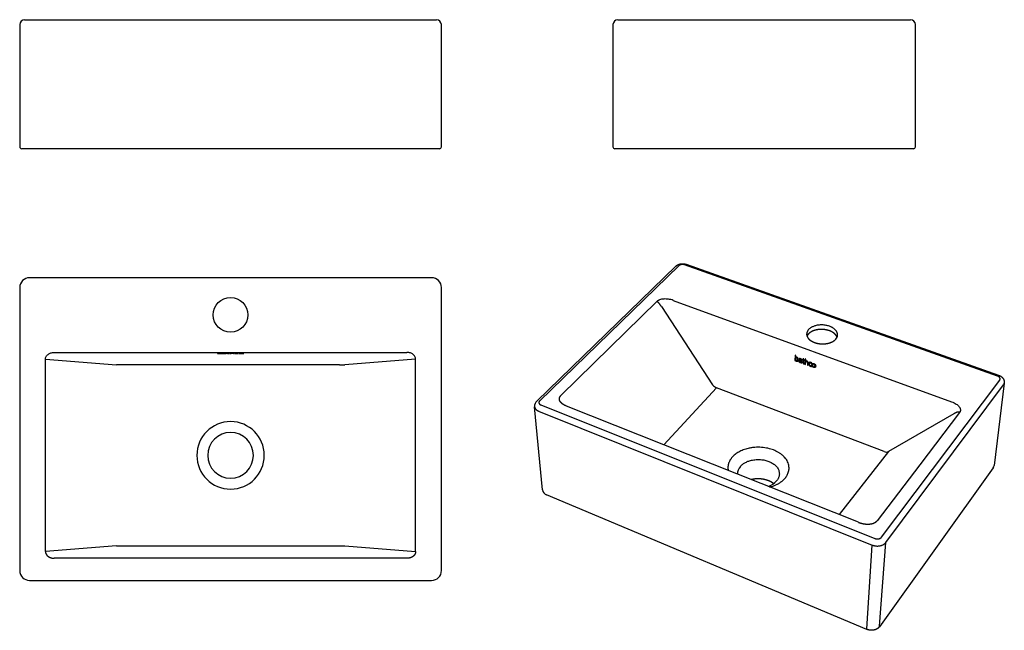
# Model space of a CAD drawing. Header units: millimetres. Extents: x 614 to 1606, y 8 to 624.
import ezdxf

# ---------------------------------------------------------------- set-up
doc = ezdxf.new("R2010")
doc.units = ezdxf.units.MM
doc.header["$MEASUREMENT"] = 0

msp = doc.modelspace()

# ---------------------------------------------------------------- linework, layer by layer
for p, q in [((613.5, 618.5), (613.5, 495.5)), ((618.5, 623.5), (1033.5, 623.5)), ((1038.5, 495.5), (1038.5, 618.5)), ((1211.22, 618.5), (1211.22, 495.5)), ((1216.22, 623.5), (1511.22, 623.5)), ((1516.22, 495.5), (1516.22, 618.5)), ((1036.5, 493.5), (615.5, 493.5)), ((1514.22, 493.5), (1213.22, 493.5)), ((1285.02, 377.05), (1599.96, 265.26)), ((1134.59, 239.26), (1274.76, 375.21)), ((1277.65, 375.57), (1137.55, 239.47)), ((1598.82, 264.47), (1283.53, 376.47)), ((1028.5, 363.54), (623.5, 363.54)), ((613.5, 353.54), (613.5, 68.54)), ((1038.5, 68.54), (1038.5, 353.54)), ((1255.48, 339.51), (1208.64, 293.56)), ((1272.03, 340.68), (1552.53, 238.53)), ((1260.16, 334.47), (1311.73, 255.74)), ((648.32, 288.21), (1003.68, 288.21)), ((1208.64, 293.56), (1158.88, 244.75)), ((639.51, 184.54), (639.51, 281.52)), ((639.51, 281.52), (710.91, 275.72)), ((813.52, 287.66), (812.74, 287.66)), ((812.74, 287.66), (812.74, 287.15)), ((812.74, 287.15), (813.52, 287.15)), ((813.51, 287.46), (813.52, 287.46)), ((813.52, 287.46), (813.52, 287.66)), ((813.52, 287.15), (813.52, 287.19)), ((818.23, 287.49), (818.23, 287.43)), ((820.69, 287.32), (820.75, 287.32)), ((820.77, 287.19), (820.8, 287.2)), ((820.8, 287.2), (820.81, 287.15)), ((820.81, 287.15), (821.57, 287.15)), ((822.94, 287.51), (821.98, 287.51)), ((821.98, 287.51), (821.98, 287.46)), ((821.98, 287.46), (822.95, 287.46)), ((823.71, 287.6), (822.94, 287.59)), ((822.94, 287.59), (822.94, 287.51)), ((822.95, 287.46), (822.95, 287.25)), ((823.71, 287.51), (823.71, 287.6)), ((824.83, 287.51), (823.71, 287.51)), ((823.73, 287.24), (823.73, 287.46)), ((823.73, 287.46), (824.83, 287.46)), ((824.93, 287.21), (823.73, 287.24)), ((824.83, 287.46), (824.83, 287.51)), ((824.96, 287.16), (824.93, 287.21)), ((825.72, 287.67), (825.72, 287.15)), ((826.48, 287.67), (825.72, 287.67)), ((825.72, 287.15), (826.49, 287.15)), ((826.48, 287.46), (826.48, 287.67)), ((826.49, 287.46), (826.48, 287.46)), ((826.49, 287.34), (826.49, 287.35)), ((826.49, 287.15), (826.49, 287.34)), ((828.91, 287.15), (829.69, 287.15)), ((834.08, 287.44), (834.15, 287.5)), ((834.15, 287.16), (834.08, 287.21)), ((834.55, 287.33), (834.55, 287.33)), ((1012.5, 281.52), (941.09, 275.72)), ((1012.5, 184.54), (1012.5, 281.52)), ((1394.96, 285.53), (1394.61, 280.18)), ((1394.61, 280.18), (1395.22, 279.95)), ((1395.58, 285.3), (1394.96, 285.53)), ((1395.22, 279.95), (1395.25, 280.39)), ((1395.43, 283.16), (1395.44, 283.18)), ((1395.44, 283.18), (1395.58, 285.3)), ((1399.15, 282.09), (1399.11, 281.52)), ((1400.96, 278.31), (1400.93, 277.87)), ((1400.93, 278.3), (1400.96, 278.31)), ((1400.93, 277.87), (1401.53, 277.65)), ((1400.96, 279.67), (1401.01, 279.66)), ((1402.11, 281.26), (1402.08, 280.76)), ((1402.08, 280.76), (1402.84, 280.48)), ((1402.87, 280.98), (1402.11, 281.26)), ((1402.84, 280.48), (1402.68, 278.26)), ((1402.92, 281.78), (1402.87, 280.98)), ((1403.54, 281.74), (1402.92, 281.78)), ((1403.29, 277.93), (1403.45, 280.26)), ((1403.45, 280.26), (1404.31, 279.94)), ((1403.47, 280.75), (1403.54, 281.74)), ((1404.35, 280.43), (1403.47, 280.75)), ((1404.31, 279.94), (1404.35, 280.43)), ((1405.16, 281.8), (1404.78, 276.44)), ((1405.76, 281.58), (1405.16, 281.8)), ((1405.39, 276.22), (1405.53, 278.17)), ((1405.61, 279.45), (1405.76, 281.58)), ((1405.62, 279.45), (1405.61, 279.45)), ((716.21, 275.72), (710.91, 275.72)), ((935.79, 275.72), (716.21, 275.72)), ((935.79, 275.72), (941.09, 275.72)), ((1404.19, 276.71), (1404.21, 277.22)), ((1404.78, 276.44), (1405.39, 276.22)), ((1407.29, 275.53), (1407.9, 275.3)), ((1411.42, 274.09), (1411.41, 274.65)), ((1411.59, 277.07), (1411.68, 277.61)), ((1481.9, 102.09), (1601.1, 260.46)), ((1262.43, 195.18), (1315.68, 252.64)), ((1484.71, 188.37), (1315.68, 252.64)), ((1486.13, 96.71), (1604.85, 255.46)), ((1605.64, 257.32), (1595.55, 174.34)), ((1140.25, 149.84), (1132.37, 233.48)), ((1136.35, 229.15), (1472.57, 94.17)), ((1138.71, 235.32), (1475.12, 100.82)), ((1458.75, 117.1), (1164.49, 234.14)), ((1554.93, 226.43), (1489.06, 188.38)), ((1560.66, 227.87), (1520.39, 175.05)), ((639.51, 87.56), (639.51, 184.54)), ((849, 184.54), (849.36, 184.54)), ((1012.5, 87.56), (1012.5, 184.54)), ((1489.06, 188.38), (1439.1, 124.92)), ((1520.39, 175.05), (1477.42, 118.68)), ((1594.61, 171.99), (1479.86, 11.92)), ((1467.13, 9.21), (1144.42, 144.82)), ((710.91, 93.36), (639.51, 87.56)), ((710.91, 93.36), (716.21, 93.36)), ((716.21, 93.36), (935.79, 93.36)), ((935.79, 93.36), (941.09, 93.36)), ((941.09, 93.36), (1012.5, 87.56)), ((1466.99, 9.76), (1472.57, 94.17)), ((1480, 12.33), (1486.13, 96.71)), ((1003.68, 80.86), (648.32, 80.86)), ((623.5, 58.54), (1028.5, 58.54))]:
    msp.add_line(p, q)
msp.add_circle((826, 326.04), 17.5)
for centre, radius, start, end in [((619.09, 617.91), 5.62, 96.05756, 173.94244), ((1032.91, 617.91), 5.62, 6.05756, 83.94244), ((1216.81, 617.91), 5.63, 96.05756, 173.94244), ((1510.62, 617.91), 5.62, 6.05756, 83.94244), ((615.74, 495.74), 2.25, 186.05756, 263.94244), ((1036.26, 495.74), 2.25, 276.05756, 353.94244), ((1213.45, 495.74), 2.25, 186.05756, 263.94244), ((1513.98, 495.74), 2.25, 276.05756, 353.94244), ((623.5, 353.54), 10, 90, 180), ((1028.5, 353.54), 10, 0, 90), ((1431.18, 306.11), 6.51, 317.03776, 355.84197), ((824.33, 295.42), 8.29, 260.38795, 274.3284), ((836.22, 281.09), 6.46, 83.84634, 105.03601), ((1404.06, 277.99), 0.779, 183.87944, 280.75177), ((1318.99, 260.91), 8.91, 215.44018, 248.21649), ((1601.69, 257.89), 3.98, 322.461, 352.54346), ((1139.41, 234.09), 7.07, 132.96238, 184.47133), ((826, 184.54), 33.99, 360, 180), ((826, 184.54), 23, 360, 180), ((826, 184.54), 33.99, 180, 360), ((826, 184.54), 23, 180, 360), ((1486.87, 193.18), 5.27, 245.75214, 294.53258), ((1347.68, 166.07), 10.83, 137.21311, 182.62736), ((1590.15, 175.12), 5.45, 324.93265, 351.80949), ((1361.72, 171.97), 19.49, 287.43388, 318.22801), ((1146.52, 150.8), 6.34, 188.68424, 250.55744), ((623.5, 68.54), 10, 180, 270), ((1028.5, 68.54), 10, 270, 360), ((1479.18, 12.37), 0.814, 325.03618, 356.732), ((1467.52, 9.61), 0.559, 164.26208, 226.4623)]:
    msp.add_arc(centre, radius, start, end)
for points, weights, degree, knots in [([(1274.81, 375.25), (1275.48, 375.89), (1276.28, 376.34), (1280.48, 378.62), (1285, 377.06)], [1, 0.992999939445, 1, 0.915395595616, 1], 2, [0, 0, 0, 1.529427, 1.529427, 11.013486, 11.013486, 11.013486]), ([(1283.53, 376.47), (1283.07, 376.63), (1282.01, 376.86), (1280.27, 376.81), (1278.7, 376.35), (1277.93, 375.85), (1277.65, 375.57)], [2225.59043261, 2225.81839909, 2226.12914849, 2226.01289568, 2225.30219979, 2224.53335782, 2224.12080777], 3, [0, 0, 0, 0, 1.884751, 3.926892, 5.969032, 7.853783, 7.853783, 7.853783, 7.853783]), ([(1437.67, 305.64), (1437.93, 311.61), (1429.49, 314.62), (1415.88, 319.49), (1408.42, 311.22), (1406.57, 309.17), (1406.5, 306.78)], [1866.68924953, 1703.17519747, 2142.96928082, 1519.79552036, 2137.82559388, 1936.82635458, 1861.42688401], 2, [8.842438, 8.842438, 8.842438, 29.059548, 29.059548, 58.119097, 58.119097, 67.327893, 67.327893, 67.327893]), ([(1437.17, 303.57), (1437.09, 303.82), (1436.99, 304.06), (1436.87, 304.3), (1436.3, 305.5), (1435.31, 306.67), (1433.96, 307.7), (1432.71, 308.65), (1431.17, 309.46), (1429.44, 310.09), (1427.7, 310.71), (1425.78, 311.13), (1423.81, 311.32), (1421.68, 311.53), (1419.48, 311.46), (1417.43, 311.13), (1415.37, 310.8), (1413.45, 310.2), (1411.82, 309.39), (1410.32, 308.65), (1409.08, 307.74), (1408.17, 306.73), (1407.58, 306.07), (1407.14, 305.38), (1406.83, 304.67)], [1, 0.998798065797, 0.998798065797, 1, 1.00085693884, 1.00165070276, 1.00233188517, 1.00296365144, 1.00349181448, 1.00388471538, 1.00427901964, 1.00453591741, 1.00463882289, 1.0047503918, 1.00468085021, 1.00443462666, 1.0041890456, 1.00376849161, 1.00320302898, 1.00268366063, 1.00204573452, 1.00132500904, 1.00085629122, 1.00035539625, 0.999836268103], 3, [0, 0, 0, 0, 0.660534, 0.660534, 0.660534, 7.92947, 7.92947, 7.92947, 14.679634, 14.679634, 14.679634, 21.455362, 21.455362, 21.455362, 28.809868, 28.809868, 28.809868, 36.145188, 36.145188, 36.145188, 42.867251, 42.867251, 42.867251, 47.234165, 47.234165, 47.234165, 47.234165]), ([(1406.49, 306.72), (1406.48, 305.86), (1406.66, 304.98), (1407.06, 304.11), (1407.62, 302.91), (1408.59, 301.73), (1409.93, 300.69), (1411.18, 299.73), (1412.73, 298.9), (1414.47, 298.26), (1416.23, 297.63), (1418.18, 297.2), (1420.17, 297), (1422.34, 296.79), (1424.56, 296.86), (1426.65, 297.2), (1428.72, 297.54), (1430.67, 298.15), (1432.3, 298.97), (1433.81, 299.73), (1435.04, 300.65), (1435.94, 301.67)], [2131.66105634, 2130.28946519, 2128.91074651, 2127.597733, 2125.76294422, 2124.06363751, 2122.60503885, 2121.25236394, 2120.12180548, 2119.28075343, 2118.43667315, 2117.88689468, 2117.66666795, 2117.4279013, 2117.57672443, 2118.10388694, 2118.62966879, 2119.52999638, 2120.74062615, 2121.8526131, 2123.21809728, 2124.76206813], 3, [0.107395, 0.107395, 0.107395, 0.107395, 5.304938, 5.304938, 5.304938, 12.570368, 12.570368, 12.570368, 19.317848, 19.317848, 19.317848, 26.091169, 26.091169, 26.091169, 33.443306, 33.443306, 33.443306, 40.775729, 40.775729, 40.775729, 47.494887, 47.494887, 47.494887, 47.494887]), ([(821.57, 287.15), (821.55, 287.18), (821.54, 287.2), (821.53, 287.23), (821.52, 287.28), (821.52, 287.33), (821.52, 287.38), (821.52, 287.47), (821.05, 287.51), (819.76, 287.51), (819.25, 287.51), (818.74, 287.5), (818.23, 287.49)], [1, 1, 1, 1, 1, 1, 1, 1, 1, 1, 0.999899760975, 0.999899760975, 1], 3, [-57.902343, -57.902343, -57.902343, -57.902343, -56.902343, -56.902343, -56.902343, -25.591132, -25.591132, -25.591132, -24.591132, -24.591132, -24.591132, -23.063954, -23.063954, -23.063954, -23.063954]), ([(818.23, 287.43), (819.5, 287.52), (820.76, 287.38), (820.76, 287.38), (820.76, 287.37)], [1, 0.996191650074, 1, 1, 1], 2, [0, 0, 0, 2.527358, 2.527358, 5.117358, 5.117358, 5.117358]), ([(826.49, 287.34), (827.7, 287.58), (828.91, 287.36), (828.91, 287.26), (828.91, 287.15)], [1, 0.9826614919, 1, 1, 1], 2, [-262.975016, -262.975016, -262.975016, -260.975016, -260.975016, -217.045016, -217.045016, -217.045016]), ([(834.15, 287.5), (833.74, 287.51), (833.33, 287.51), (832.93, 287.51), (831.29, 287.51), (830.39, 287.44), (830.39, 287.33), (830.39, 287.23), (831.2, 287.15), (832.84, 287.15), (833.27, 287.15), (833.71, 287.15), (834.15, 287.16)], [1, 0.999949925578, 0.999949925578, 1, 1, 1, 1, 1, 1, 1, 0.999947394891, 0.999947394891, 1], 3, [0, 0, 0, 0, 1.220827, 1.220827, 1.220827, 2.220827, 2.220827, 2.220827, 3.220827, 3.220827, 3.220827, 4.532181, 4.532181, 4.532181, 4.532181]), ([(834.08, 287.21), (833.7, 287.2), (833.33, 287.2), (832.95, 287.19), (831.77, 287.19), (831.21, 287.26), (831.21, 287.33), (831.21, 287.4), (831.77, 287.46), (833.02, 287.46), (833.36, 287.46), (833.74, 287.45), (834.08, 287.44)], [1, 0.99994131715, 0.99994131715, 1, 1, 1, 1, 1, 1, 1, 1, 1, 1], 3, [0, 0, 0, 0, 1.133513, 1.133513, 1.133513, 2.133513, 2.133513, 2.133513, 3.133513, 3.133513, 3.133513, 4.133513, 4.133513, 4.133513, 4.133513]), ([(1395.25, 280.39), (1395.5, 279.88), (1395.88, 279.63), (1396.38, 279.45), (1397.41, 279.07), (1398.03, 279.67), (1398.11, 280.74), (1398.19, 281.9), (1397.84, 282.84), (1396.63, 283.28), (1395.87, 283.56), (1395.52, 283.26), (1395.43, 283.16)], [2120.67162259, 2120.88429407, 2120.79498205, 2120.566323, 2120.08737635, 2119.14129308, 2118.23583659, 2117.25790348, 2116.7753553, 2117.33642563, 2117.69054031, 2118.18948814, 2118.33836482], 3, [-164.957281, -164.957281, -164.957281, -164.957281, -163.957281, -163.957281, -163.957281, -162.957281, -162.957281, -162.957281, -161.957281, -161.957281, -161.957281, -160.957281, -160.957281, -160.957281, -160.957281]), ([(1396.56, 282.8), (1397.34, 282.5), (1397.5, 281.71), (1397.45, 281.01), (1397.4, 280.3), (1397.09, 279.72), (1396.32, 280), (1395.47, 280.32), (1395.29, 281.23), (1395.33, 281.89), (1395.36, 282.25), (1395.56, 283.18), (1396.56, 282.8)], [2117.77112017, 2117.41847679, 2117.9270252, 2118.52052249, 2119.11406201, 2119.81332242, 2120.17015626, 2120.56675472, 2119.9755329, 2119.41802051, 2119.11193776, 2118.22581845, 2117.77112017], 3, [-5, -5, -5, -5, -4, -4, -4, -3, -3, -3, -2, -2, -2, -1, -1, -1, -1]), ([(1401.05, 280.16), (1400.98, 280.19), (1400.9, 280.21), (1400.83, 280.24), (1400.27, 280.44), (1398.63, 281.05), (1398.53, 279.8), (1398.5, 279.48), (1398.54, 278.68), (1399.79, 278.23), (1400.26, 278.05), (1400.66, 278.05), (1400.93, 278.3)], [1, 1, 1, 1, 1.00012126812, 1.00048130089, 1.00098497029, 1.00111339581, 1.00139788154, 1.00112504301, 1.00102171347, 1.00088290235, 1.00068864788], 3, [-7.638132, -7.638132, -7.638132, -7.638132, -3.584132, -3.584132, -3.584132, -2.584132, -2.584132, -2.584132, -1.584132, -1.584132, -1.584132, -0.584132, -0.584132, -0.584132, -0.584132]), ([(1399.11, 281.52), (1399.49, 281.59), (1399.79, 281.61), (1400.33, 281.41), (1400.97, 281.18), (1401.09, 280.75), (1401.06, 280.29), (1401.05, 280.25), (1401.05, 280.2), (1401.05, 280.16)], [2116.86072659, 2116.51964142, 2116.2786827, 2116.03163813, 2115.73657167, 2115.98382894, 2116.37130005, 2116.37130005, 2116.37130005, 2116.37130005], 3, [-12.228132, -12.228132, -12.228132, -12.228132, -11.228132, -11.228132, -11.228132, -10.228132, -10.228132, -10.228132, -7.638132, -7.638132, -7.638132, -7.638132]), ([(1401.53, 277.65), (1401.53, 277.92), (1401.54, 278.18), (1401.55, 278.44), (1401.58, 278.97), (1401.62, 279.49), (1401.65, 280.01), (1401.72, 280.96), (1401.38, 281.54), (1400.36, 281.91), (1399.93, 282.07), (1399.48, 282.13), (1399.15, 282.09)], [1, 1, 1, 1, 1, 1, 1, 0.999621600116, 0.999526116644, 0.999747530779, 0.999842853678, 0.999978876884, 1.00011233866], 3, [-57.902343, -57.902343, -57.902343, -57.902343, -56.902343, -56.902343, -56.902343, -25.591132, -25.591132, -25.591132, -24.591132, -24.591132, -24.591132, -23.591132, -23.591132, -23.591132, -23.591132]), ([(1401.01, 279.66), (1401.01, 279.61), (1401, 279.55), (1401, 279.5), (1400.97, 279.11), (1400.86, 278.32), (1399.87, 278.69), (1399.54, 278.81), (1399.14, 279.09), (1399.17, 279.51), (1399.22, 280.28), (1400.15, 279.97), (1400.96, 279.67)], [1, 1, 1, 1, 1.00015270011, 1.0004868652, 1.00070303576, 1.00077658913, 1.00081243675, 1.00064611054, 1.00034138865, 1.00012449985, 0.999945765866], 3, [-7.091735, -7.091735, -7.091735, -7.091735, -3.816412, -3.816412, -3.816412, -2.816412, -2.816412, -2.816412, -1.816412, -1.816412, -1.816412, -0.816412, -0.816412, -0.816412, -0.816412]), ([(1402.68, 278.26), (1402.66, 277.65), (1402.7, 277.15), (1403.58, 276.82), (1403.82, 276.73), (1404.06, 276.7), (1404.19, 276.71)], [2116.75799536, 2117.25784022, 2117.62616495, 2117.2189394, 2117.10917507, 2116.95147313, 2116.84535522], 3, [-86.245046, -86.245046, -86.245046, -86.245046, -85.245046, -85.245046, -85.245046, -84.245046, -84.245046, -84.245046, -84.245046]), ([(1405.53, 278.17), (1405.54, 278.72), (1405.86, 279.39), (1406.67, 279.09), (1407.38, 278.83), (1407.49, 278.32), (1407.45, 277.72), (1407.4, 276.99), (1407.34, 276.26), (1407.29, 275.53)], [2114.68685002, 2114.24312165, 2113.47222712, 2113.09897853, 2112.77370193, 2113.09019675, 2113.59508335, 2113.59508335, 2113.59508335, 2113.59508335], 3, [-262.975016, -262.975016, -262.975016, -262.975016, -261.975016, -261.975016, -261.975016, -260.975016, -260.975016, -260.975016, -217.045016, -217.045016, -217.045016, -217.045016]), ([(1407.9, 275.3), (1407.96, 276.02), (1408.01, 276.75), (1408.06, 277.47), (1408.11, 278.49), (1407.84, 279.17), (1406.81, 279.55), (1406.29, 279.74), (1405.89, 279.7), (1405.62, 279.45)], [1, 1, 1, 1, 0.999597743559, 0.999442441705, 0.999667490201, 0.999780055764, 0.999936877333, 1.00012513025], 3, [-205.73, -205.73, -205.73, -205.73, -162.446, -162.446, -162.446, -161.446, -161.446, -161.446, -160.446, -160.446, -160.446, -160.446]), ([(1411.68, 277.61), (1411.54, 277.71), (1411.21, 277.94), (1410.73, 278.12), (1409.43, 278.6), (1408.67, 278.06), (1408.58, 276.92), (1408.51, 275.89), (1409.09, 274.79), (1410.38, 274.32), (1410.75, 274.18), (1411.08, 274.1), (1411.42, 274.09)], [2110.51244703, 2110.54079679, 2110.60594856, 2110.82596453, 2111.42054731, 2112.41990461, 2113.37962841, 2114.24761608, 2114.68080647, 2114.08835353, 2113.91505063, 2113.7306952, 2113.48373468], 3, [-29.981895, -29.981895, -29.981895, -29.981895, -28.981895, -28.981895, -28.981895, -27.981895, -27.981895, -27.981895, -26.981895, -26.981895, -26.981895, -25.981895, -25.981895, -25.981895, -25.981895]), ([(1411.41, 274.65), (1411.1, 274.65), (1410.81, 274.67), (1410.5, 274.79), (1409.57, 275.13), (1409.18, 276.01), (1409.23, 276.68), (1409.29, 277.49), (1409.77, 277.93), (1410.76, 277.59), (1411.03, 277.49), (1411.32, 277.27), (1411.59, 277.07)], [2113.05482325, 2113.27755612, 2113.47627951, 2113.62069444, 2114.047054, 2113.6497237, 2113.08266602, 2112.40161394, 2111.6853414, 2111.22048808, 2111.09454169, 2111.05107354, 2111.00708506], 3, [-15.203252, -15.203252, -15.203252, -15.203252, -14.203252, -14.203252, -14.203252, -13.203252, -13.203252, -13.203252, -12.203252, -12.203252, -12.203252, -11.203252, -11.203252, -11.203252, -11.203252]), ([(1413.87, 276.98), (1412.63, 277.44), (1411.94, 276.79), (1411.86, 275.74), (1411.78, 274.65), (1412.39, 273.58), (1413.57, 273.14), (1414.81, 272.68), (1415.5, 273.26), (1415.59, 274.36), (1415.67, 275.45), (1415.11, 276.53), (1413.87, 276.98)], [2109.37110184, 2109.94392194, 2110.96660945, 2111.84923762, 2112.77169414, 2113.16309056, 2112.62035586, 2112.04753577, 2111.0718164, 2110.15040046, 2109.22856239, 2108.80489275, 2109.37110184], 3, [-5, -5, -5, -5, -4, -4, -4, -3, -3, -3, -2, -2, -2, -1, -1, -1, -1]), ([(1413.63, 273.64), (1412.8, 273.95), (1412.45, 274.67), (1412.51, 275.5), (1412.57, 276.32), (1413.05, 276.75), (1413.82, 276.46), (1414.63, 276.17), (1414.99, 275.37), (1414.94, 274.62), (1414.88, 273.87), (1414.46, 273.34), (1413.63, 273.64)], [2112.17990841, 2112.56178848, 2112.24870383, 2111.55514997, 2110.8615961, 2110.16905022, 2109.81351359, 2109.44458073, 2109.795781, 2110.43176749, 2111.06429049, 2111.798028, 2112.17990841], 3, [-4, -4, -4, -4, -3, -3, -3, -2, -2, -2, -1, -1, -1, 0, 0, 0, 0]), ([(1601.1, 260.46), (1601.33, 260.78), (1601.62, 261.52), (1601.34, 262.71), (1600.34, 263.77), (1599.35, 264.28), (1598.82, 264.47)], [2073.62624868, 2074.03863381, 2074.98853415, 2076.50799284, 2077.85602132, 2078.49458054, 2078.72224843], 3, [0, 0, 0, 0, 1.884751, 3.926892, 5.969032, 7.853783, 7.853783, 7.853783, 7.853783]), ([(1599.97, 265.26), (1600.92, 264.92), (1601.79, 264.41), (1606.06, 262.18), (1605.64, 257.37)], [1, 0.995394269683, 1, 0.832201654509, 1], 2, [0, 0, 0, 1.673955, 1.673955, 11.186006, 11.186006, 11.186006]), ([(1137.55, 239.47), (1137.21, 239.14), (1136.7, 238.38), (1136.65, 237.15), (1137.36, 236.05), (1138.23, 235.51), (1138.71, 235.32)], [2037.0005068, 2036.58812166, 2035.63822132, 2034.11876263, 2032.77073416, 2032.13217494, 2031.90450704], 3, [0, 0, 0, 0, 1.884751, 3.926892, 5.969032, 7.853783, 7.853783, 7.853783, 7.853783]), ([(1164.49, 234.14), (1163.13, 234.68), (1161.89, 235.33), (1160.82, 236.09), (1159.75, 236.85), (1158.86, 237.72), (1158.25, 238.67), (1157.94, 239.15), (1157.7, 239.65), (1157.55, 240.16), (1157.39, 240.67), (1157.33, 241.2), (1157.37, 241.73), (1157.41, 242.25), (1157.55, 242.78), (1157.8, 243.3), (1158.05, 243.81), (1158.42, 244.3), (1158.88, 244.75)], [2031.00326952, 2031.63874205, 2032.41934678, 2033.33349126, 2034.24763574, 2035.29791711, 2036.46293099, 2037.04543793, 2037.65593061, 2038.2867676, 2038.91760459, 2039.56895755, 2040.22530639, 2040.88165523, 2041.54268138, 2042.18456219, 2042.826443, 2043.44787211, 2044.02307905], 3, [0, 0, 0, 0, 4.161726, 4.161726, 4.161726, 8.323453, 8.323453, 8.323453, 10.404316, 10.404316, 10.404316, 12.485179, 12.485179, 12.485179, 14.566043, 14.566043, 14.566043, 16.646906, 16.646906, 16.646906, 16.646906]), ([(1384.79, 161.61), (1399.8, 179.55), (1373.18, 189.9), (1346.86, 200.13), (1331.47, 182.62)], [2085.88483463, 1490.72503833, 2120.53081626, 1508.15840146, 2110.53933322], 2, [0, 0, 0, 58.444642, 58.444642, 116.889284, 116.889284, 116.889284]), ([(1339.73, 173.43), (1350.27, 185.55), (1368.37, 178.46), (1386.62, 171.31), (1376.26, 158.98)], [2112.58490924, 1504.66692915, 2119.45017698, 1492.68825592, 2095.6445071], 2, [0, 0, 0, 37.698874, 37.698874, 75.397747, 75.397747, 75.397747]), ([(1373.09, 156.16), (1372.49, 156.62), (1371.86, 157.04), (1371.21, 157.43), (1370.23, 158), (1369.17, 158.52), (1368.05, 158.96), (1366.9, 159.41), (1365.72, 159.79), (1364.51, 160.07), (1363.27, 160.37), (1362.01, 160.59), (1360.73, 160.72), (1359.33, 160.87), (1357.93, 160.92), (1356.52, 160.87), (1355.13, 160.82), (1353.74, 160.68), (1352.36, 160.43), (1351.79, 160.33), (1351.23, 160.21), (1350.67, 160.08)], [1, 0.998843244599, 0.998843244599, 1, 1.00033819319, 1.00063747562, 1.00089302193, 0.99925037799, 0.99925037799, 1.00089302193, 0.999446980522, 0.999446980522, 1.00089302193, 0.999289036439, 0.999289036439, 1.00089302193, 0.999242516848, 0.999242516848, 1.00089302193, 1.00058064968, 1.00058064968, 1.00089302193], 3, [0, 0, 0, 0, 1.896339, 1.896339, 1.896339, 6.286067, 6.286067, 6.286067, 9.375484, 9.375484, 9.375484, 12.572578, 12.572578, 12.572578, 16.087991, 16.087991, 16.087991, 19.577747, 19.577747, 19.577747, 21.012891, 21.012891, 21.012891, 21.012891]), ([(1458.75, 117.1), (1460.34, 116.47), (1461.98, 116), (1463.66, 115.68), (1465.37, 115.36), (1467.14, 115.21), (1468.88, 115.28), (1469.76, 115.31), (1470.62, 115.4), (1471.45, 115.55), (1472.29, 115.7), (1473.1, 115.92), (1473.85, 116.2), (1474.6, 116.49), (1475.3, 116.84), (1475.9, 117.26), (1476.51, 117.68), (1477.02, 118.16), (1477.42, 118.68)], [1, 0.996901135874, 0.996901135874, 1, 0.999835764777, 0.999765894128, 0.999820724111, 0.999848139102, 0.999907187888, 1.00000193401, 1.00009668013, 1.00022740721, 1.00039640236, 1.0005653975, 1.00077292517, 1.00101578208, 1.00125863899, 1.00153666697, 1.00183943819], 3, [0, 0, 0, 0, 4.269129, 4.269129, 4.269129, 8.430855, 8.430855, 8.430855, 10.511718, 10.511718, 10.511718, 12.592582, 12.592582, 12.592582, 14.673445, 14.673445, 14.673445, 16.754308, 16.754308, 16.754308, 16.754308]), ([(1475.12, 100.82), (1475.68, 100.59), (1476.97, 100.28), (1479.01, 100.35), (1480.79, 100.99), (1481.62, 101.7), (1481.9, 102.09)], [1885.03632287, 1884.80835639, 1884.49760699, 1884.6138598, 1885.32455569, 1886.09339766, 1886.50594771], 3, [0, 0, 0, 0, 1.884751, 3.926892, 5.969032, 7.853783, 7.853783, 7.853783, 7.853783]), ([(639.51, 87.56), (639.51, 85.99), (640.35, 84.66), (640.76, 84), (641.31, 83.46), (644.3, 80.76), (648.32, 80.86)], [1, 0.961108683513, 1, 0.9932219, 1, 0.928546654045, 1], 2, [0, 0, 0, 3.066613, 3.066613, 4.599896, 4.599896, 14.456729, 14.456729, 14.456729]), ([(1012.5, 87.56), (1012.46, 85.13), (1010.69, 83.46), (1007.7, 80.76), (1003.68, 80.86)], [1, 0.921637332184, 1, 0.928546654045, 1], 2, [0, 0, 0, 4.599896, 4.599896, 14.456729, 14.456729, 14.456729]), ([(1479.85, 11.91), (1479.25, 11.06), (1478.44, 10.34), (1477.5, 9.77), (1476.51, 9.17), (1475.36, 8.74), (1474.15, 8.5), (1472.95, 8.26), (1471.69, 8.21), (1470.45, 8.35), (1469.3, 8.48), (1468.18, 8.77), (1467.14, 9.2)], [1969.86566157, 1969.20265335, 1968.59794651, 1968.11237264, 1967.5984443, 1967.20633751, 1966.98546222, 1966.76712183, 1966.71133184, 1966.82749914, 1966.93485266, 1967.18930536, 1967.56842327], 3, [0, 0, 0, 0, 3.731344, 3.731344, 3.731344, 7.677246, 7.677246, 7.677246, 11.574015, 11.574015, 11.574015, 15.172145, 15.172145, 15.172145, 15.172145])]:
    msp.add_rational_spline(points, weights, degree=degree, knots=knots)
for points, knots in [([(1272.03, 340.68), (1271.23, 340.97), (1269.63, 341.45), (1267.25, 341.9), (1264.89, 342.12), (1262.6, 342.1), (1260.4, 341.82), (1258.72, 341.38), (1257.51, 340.88), (1256.72, 340.47), (1256.04, 340.01), (1255.65, 339.67), (1255.48, 339.51)], [0, 0, 0, 0, 2.128415, 4.157514, 6.049966, 8.058802, 9.860386, 11.596775, 12.378702, 13.125324, 13.831254, 14.422498, 14.422498, 14.422498, 14.422498]), ([(639.51, 281.52), (639.51, 281.95), (639.62, 282.85), (640.12, 284.14), (640.96, 285.32), (642.07, 286.34), (643.39, 287.14), (644.89, 287.74), (646.53, 288.13), (647.71, 288.21), (648.32, 288.21)], [0, 0, 0, 0, 1.303289, 2.683225, 4.139809, 5.596409, 7.206295, 8.7398, 10.426109, 12.266047, 12.266047, 12.266047, 12.266047]), ([(1012.5, 281.52), (1012.5, 281.95), (1012.38, 282.85), (1011.88, 284.14), (1011.04, 285.32), (1009.93, 286.34), (1008.61, 287.14), (1007.11, 287.74), (1005.47, 288.13), (1004.29, 288.21), (1003.68, 288.21)], [0, 0, 0, 0, 1.303289, 2.683225, 4.139809, 5.596409, 7.206295, 8.7398, 10.426109, 12.266047, 12.266047, 12.266047, 12.266047]), ([(814.95, 287.46), (815.94, 287.46), (816.21, 287.39), (816.21, 287.33), (816.21, 287.26), (815.87, 287.19), (814.89, 287.19), (813.79, 287.19), (813.5, 287.27), (813.5, 287.34), (813.5, 287.37), (813.67, 287.47), (814.95, 287.46)], [-5, -5, -5, -5, -4, -4, -4, -3, -3, -3, -2, -2, -2, -1, -1, -1, -1]), ([(813.52, 287.19), (813.87, 287.16), (814.37, 287.14), (815, 287.14), (816.32, 287.14), (817.05, 287.22), (817.05, 287.33), (817.05, 287.44), (816.54, 287.51), (815, 287.51), (814.02, 287.51), (813.61, 287.47), (813.51, 287.46)], [-164.957281, -164.957281, -164.957281, -164.957281, -163.957281, -163.957281, -163.957281, -162.957281, -162.957281, -162.957281, -161.957281, -161.957281, -161.957281, -160.957281, -160.957281, -160.957281, -160.957281]), ([(820.76, 287.37), (820.66, 287.37), (820.57, 287.37), (820.48, 287.37), (819.77, 287.37), (817.67, 287.37), (817.65, 287.25), (817.65, 287.22), (817.76, 287.15), (819.35, 287.15), (819.96, 287.15), (820.45, 287.16), (820.77, 287.19)], [-7.638132, -7.638132, -7.638132, -7.638132, -3.584132, -3.584132, -3.584132, -2.584132, -2.584132, -2.584132, -1.584132, -1.584132, -1.584132, -0.584132, -0.584132, -0.584132, -0.584132]), ([(820.75, 287.32), (820.75, 287.32), (820.75, 287.31), (820.75, 287.31), (820.75, 287.27), (820.68, 287.19), (819.42, 287.19), (818.99, 287.19), (818.47, 287.21), (818.47, 287.25), (818.47, 287.32), (819.65, 287.32), (820.69, 287.32)], [-7.091735, -7.091735, -7.091735, -7.091735, -3.816412, -3.816412, -3.816412, -2.816412, -2.816412, -2.816412, -1.816412, -1.816412, -1.816412, -0.816412, -0.816412, -0.816412, -0.816412]), ([(829.69, 287.15), (829.69, 287.22), (829.69, 287.29), (829.69, 287.36), (829.66, 287.46), (829.27, 287.51), (827.95, 287.51), (827.3, 287.51), (826.8, 287.49), (826.49, 287.46)], [-205.73, -205.73, -205.73, -205.73, -162.446, -162.446, -162.446, -161.446, -161.446, -161.446, -160.446, -160.446, -160.446, -160.446]), ([(834.55, 287.33), (834.55, 287.23), (835.39, 287.15), (836.89, 287.15), (838.46, 287.15), (839.27, 287.22), (839.27, 287.33), (839.27, 287.43), (838.48, 287.51), (836.91, 287.51)], [-4, -4, -4, -4, -3, -3, -3, -2, -2, -2, -1, -1, -1, -1]), ([(836.91, 287.19), (835.86, 287.19), (835.37, 287.25), (835.37, 287.33), (835.37, 287.41), (835.92, 287.46), (836.9, 287.46), (837.92, 287.46), (838.44, 287.4), (838.44, 287.33), (838.44, 287.26), (837.97, 287.19), (836.91, 287.19)], [-4, -4, -4, -4, -3, -3, -3, -2, -2, -2, -1, -1, -1, 0, 0, 0, 0]), ([(1552.53, 238.53), (1553.4, 238.21), (1554.99, 237.54), (1557.11, 236.34), (1558.57, 235.24), (1559.57, 234.29), (1560.21, 233.55), (1560.73, 232.79), (1561.11, 232.04), (1561.37, 231.3), (1561.5, 230.55), (1561.49, 229.82), (1561.34, 229.11), (1561.06, 228.45), (1560.8, 228.05), (1560.66, 227.87)], [0, 0, 0, 0, 2.304002, 4.322115, 6.057003, 6.881373, 7.752421, 8.509295, 9.162589, 9.860133, 10.468094, 11.06596, 11.665276, 12.279044, 12.846346, 12.846346, 12.846346, 12.846346])]:
    msp.add_open_spline(points, degree=3, knots=knots)
for points, weights, degree in [([(1260.16, 334.47), (1258.88, 336.34), (1257.39, 338.77), (1255.48, 339.51)], [2172.29218241, 2171.64512238, 2170.65096861, 2171.63363414], 3), ([(1132.36, 233.54), (1132.64, 230.64), (1136.35, 229.15)], [1744.42227714, 1695.30437316, 2031.92858069], 2), ([(1560.66, 227.87), (1558.43, 228.65), (1556.53, 227.33), (1554.93, 226.43)], [2031.80586607, 2032.71623163, 2035.15010587, 2037.03218042], 3), ([(1331.47, 182.62), (1326.04, 176.45), (1327.48, 169.3)], [2110.53933322, 1837.95464164, 1793.37747967], 2), ([(1369.48, 152.61), (1379.5, 155.28), (1384.79, 161.61)], [1776.82098104, 1816.40510151, 2085.88483463], 2), ([(1472.57, 94.17), (1481.53, 90.57), (1486.13, 96.71)], [1885.06039652, 1330.37475503, 1887.9996462], 2)]:
    msp.add_rational_spline(points, weights, degree=degree)

doc.saveas('drawing.dxf')
